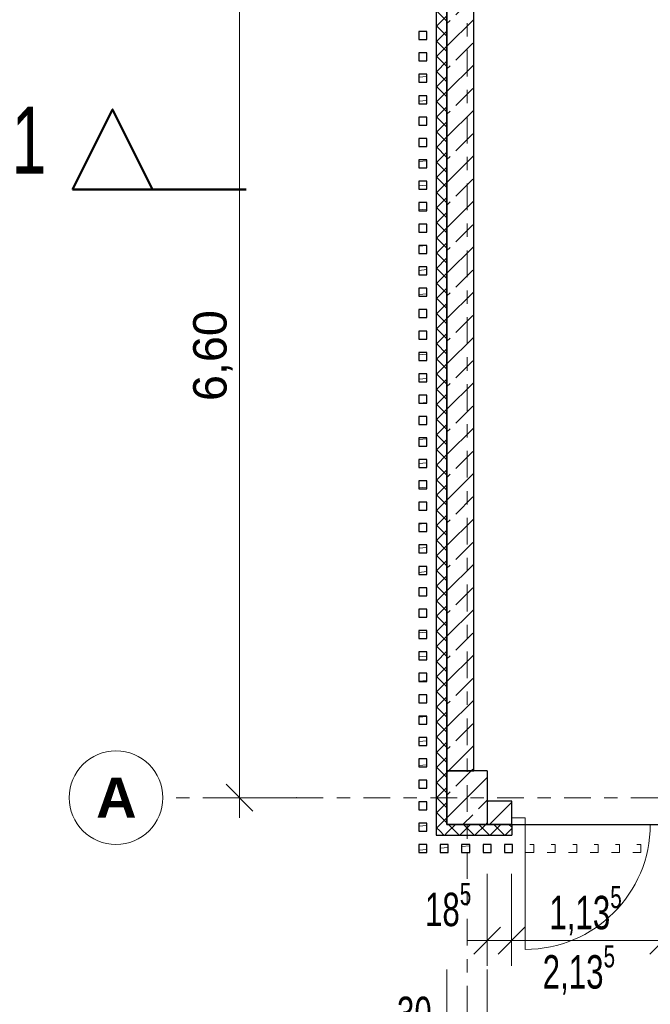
# Model space of a CAD drawing. Header units: metres. Extents: x -3.3 to 34.5, y -5.3 to 16.4.
# Tile 2 of 15: x -3.3 to 1.4, y -1.5 to 5.8. Entities that reach past the tile are written whole.
import ezdxf

# ---------------------------------------------------------------- set-up
doc = ezdxf.new("R2010")
doc.units = ezdxf.units.M
doc.header["$MEASUREMENT"] = 0
doc.set_wipeout_variables(frame=1)
for name, pattern in [('Raster', [0.4, 0.2, -0.1, 0, -0.1]), ('Untersicht', [0.2, 0.15, -0.05]), ('Wipeout_Contour', [1, 0, -1])]:
    doc.linetypes.add(name, pattern=pattern)
for name, color, linetype in [('85 Marker Schnitt.Marker', 7, 'Continuous'), ('93 1_100 Bemaßung', 7, 'Continuous'), ('Neubau_10 Fassade', 7, 'Continuous'), ('Neubau_10 Stütze', 7, 'Continuous'), ('Neubau_10 Wand Aussen', 7, 'Continuous'), ('Neubau_20 Decke Roh', 7, 'Continuous'), ('Neubau_86 Achsraster', 7, 'Continuous'), ('Neubau_93 1_100 Bemaßung', 7, 'Continuous')]:
    doc.layers.add(name, color=color, linetype=linetype)
doc.styles.add('ERSTELLTER_STIL_1', font='GOTHIC.TTF', dxfattribs={"width": 0.7})
doc.styles.add('ERSTELLTER_STIL_2', font='arial.ttf')
doc.styles.add('ERSTELLTER_STIL_3', font='arialbd.ttf')
doc.dimstyles.new('ERSTELLTER_STIL__1', dxfattribs={"dimtxt": 0.25, "dimasz": 0.190285, "dimexe": 0.18, "dimexo": 0.5, "dimgap": 0, "dimtad": 1, "dimzin": 0, "dimdsep": 46, "dimtxsty": 'ERSTELLTER_STIL_2', "dimblk": 'ARROWHEAD_6', "dimblk1": 'ARROWHEAD_6', "dimblk2": 'ARROWHEAD_6', "dimcen": 0.09, "dimclrd": 7, "dimclre": 7, "dimclrt": 7, "dimazin": 0, "dimtfac": 1, "dimtdec": 4, "dimtmove": 0, "dimatfit": 3, "dimfxl": 1, "dimtolj": 1, "dimtzin": 0, "dimarcsym": 0})
doc.dimstyles.new('ERSTELLTER_STIL__2', dxfattribs={"dimtxt": 0.25, "dimasz": 0.190285, "dimexe": 0.18, "dimexo": 0.5, "dimgap": 0, "dimtad": 1, "dimtih": 1, "dimtoh": 1, "dimzin": 0, "dimdsep": 46, "dimtxsty": 'ERSTELLTER_STIL_2', "dimblk": 'ARROWHEAD_6', "dimblk1": 'ARROWHEAD_6', "dimblk2": 'ARROWHEAD_6', "dimcen": 0.09, "dimclrd": 7, "dimclre": 7, "dimclrt": 7, "dimazin": 0, "dimtfac": 1, "dimtdec": 4, "dimtmove": 0, "dimatfit": 3, "dimfxl": 1, "dimtolj": 1, "dimtzin": 0, "dimarcsym": 0})
doc.dimstyles.new('ERSTELLTER_STIL__3', dxfattribs={"dimtxt": 0.25, "dimasz": 0.190285, "dimexe": 0.18, "dimexo": 0.5, "dimgap": 0, "dimtad": 1, "dimtih": 1, "dimtoh": 1, "dimzin": 0, "dimdsep": 46, "dimtxsty": 'ERSTELLTER_STIL_1', "dimblk": 'ARROWHEAD_6', "dimblk1": 'ARROWHEAD_6', "dimblk2": 'ARROWHEAD_6', "dimcen": 0.09, "dimclrd": 7, "dimclre": 7, "dimclrt": 7, "dimazin": 0, "dimtfac": 1, "dimtdec": 4, "dimtmove": 0, "dimatfit": 3, "dimfxl": 1, "dimtolj": 1, "dimtzin": 0, "dimarcsym": 0})
pattern_1 = [(45, (0, 0), (-0.169706, 0.169706), []), (45, (-0.08485, 0.08485), (-0.169706, 0.169706), [0.18, -0.06])]
pattern_2 = [(135, (0, 0), (0.05656854, 0.05656854), []), (225, (0, 0), (-0.05656854, 0.05656854), [])]
pattern_3 = [(5, (0, 0), (-0.007844, 0.0896575), [])]

# ---------------------------------------------------------------- blocks, each defined once
blk = doc.blocks.new('*D3')
at = {"layer": 'Neubau_93 1_100 Bemaßung', "color": 7, "linetype": 'Continuous', "lineweight": 13, "transparency": 16777216}
for p, q in [((-1.601, 6.4998), (-1.8013, 6.7001)), ((-1.8889, 6.6), (-1.2011, 6.6)), ((-1.8013, 0.1001), (-1.601, -0.1002)), ((-1.8889, 0), (-1.2011, 0)), ((-1.7011, 0), (-1.7011, -0.1502))]:
    blk.add_line(p, q, dxfattribs=at)
at = {"color": 254, "linetype": 'Wipeout_Contour', "lineweight": 0, "ltscale": 15.471939, "transparency": 16777216}
blk.add_wipeout([(-1.7011, 2.9164), (-1.7011, 3.6836), (-2.0511, 3.6836), (-2.0511, 2.9164)], dxfattribs=at).dxf.layer = 'Neubau_93 1_100 Bemaßung'
at = {"layer": 'Neubau_93 1_100 Bemaßung', "color": 7, "linetype": 'Continuous', "lineweight": 13, "transparency": 16777216}
blk.add_line((-1.7011, 6.6), (-1.7011, 0), dxfattribs=at)
at = {"layer": 'Neubau_93 1_100 Bemaßung', "color": 7, "lineweight": 13, "transparency": 16777216, "insert": (-1.7511, 2.9664), "char_height": 0.25, "attachment_point": 7, "rotation": 90, "style": 'ERSTELLTER_STIL_2'}
blk.add_mtext('\\A1;6,60', dxfattribs=at)
blk = doc.blocks.new('ARROWHEAD_6')
at = {"color": 0, "linetype": 'Continuous', "lineweight": 0}
for p, q in [((-0.5, -0.5), (0.5, 0.5)), ((0, 0), (-1, 0))]:
    blk.add_line(p, q, dxfattribs=at)
blk = doc.blocks.new('*D4')
at = {"layer": 'Neubau_93 1_100 Bemaßung', "color": 7, "linetype": 'Continuous', "lineweight": 13, "transparency": 16777216}
for p, q in [((0, 14.4379), (0, 15.1257)), ((5.6, 14.4379), (5.6, 15.1257)), ((0.1001, 15.038), (-0.1002, 14.8377)), ((5.7001, 15.038), (5.4998, 14.8377)), ((-0.1502, 14.9379), (0, 14.9379))]:
    blk.add_line(p, q, dxfattribs=at)
at = {"color": 254, "linetype": 'Wipeout_Contour', "lineweight": 0, "ltscale": 61.518519, "transparency": 16777216}
blk.add_wipeout([(2.4164, 14.9379), (3.1836, 14.9379), (3.1836, 15.2879), (2.4164, 15.2879)], dxfattribs=at).dxf.layer = 'Neubau_93 1_100 Bemaßung'
at = {"layer": 'Neubau_93 1_100 Bemaßung', "color": 7, "linetype": 'Continuous', "lineweight": 13, "transparency": 16777216}
blk.add_line((0, 14.9379), (5.6, 14.9379), dxfattribs=at)
at = {"layer": 'Neubau_93 1_100 Bemaßung', "color": 7, "lineweight": 13, "transparency": 16777216, "insert": (2.4664, 14.9879), "char_height": 0.25, "attachment_point": 7, "style": 'ERSTELLTER_STIL_2'}
blk.add_mtext('\\A1;5,60', dxfattribs=at)
blk = doc.blocks.new('*D22')
at = {"layer": 'Neubau_93 1_100 Bemaßung', "color": 7, "linetype": 'Continuous', "lineweight": 13, "transparency": 16777216}
for p, q in [((0.15, -1.2571), (0.15, -0.5693)), ((0.3325, -1.2571), (0.3325, -0.5693)), ((0.2501, -0.9692), (0.0498, -1.1695)), ((0.4326, -0.9692), (0.2323, -1.1695)), ((-0.0002, -1.0693), (0.15, -1.0693)), ((0.15, -1.0693), (0.3325, -1.0693))]:
    blk.add_line(p, q, dxfattribs=at)
at = {"layer": 'Neubau_93 1_100 Bemaßung', "color": 7, "lineweight": 13, "transparency": 16777216, "insert": (-0.3144, -1.0339), "char_height": 0.25, "attachment_point": 7, "style": 'ERSTELLTER_STIL_1'}
blk.add_mtext('\\A1;18{\\H0.66x;\\S5^  ;}', dxfattribs=at)
blk = doc.blocks.new('*D23')
at = {"layer": 'Neubau_93 1_100 Bemaßung', "color": 7, "linetype": 'Continuous', "lineweight": 13, "transparency": 16777216}
for p, q in [((0.3325, -1.2571), (0.3325, -0.5693)), ((1.4675, -1.2571), (1.4675, -0.5693)), ((0.4326, -0.9692), (0.2323, -1.1695)), ((1.3673, -1.1695), (1.5676, -0.9692)), ((0.3325, -1.0693), (1.4675, -1.0693)), ((1.4675, -1.0693), (1.6177, -1.0693))]:
    blk.add_line(p, q, dxfattribs=at)
at = {"layer": 'Neubau_93 1_100 Bemaßung', "color": 7, "lineweight": 13, "transparency": 16777216, "insert": (0.6152, -1.0571), "char_height": 0.25, "attachment_point": 7, "style": 'ERSTELLTER_STIL_1'}
blk.add_mtext('\\A1;1,13{\\H0.66x;\\S5^  ;}', dxfattribs=at)
blk = doc.blocks.new('*D37')
at = {"layer": 'Neubau_93 1_100 Bemaßung', "color": 7, "linetype": 'Continuous', "lineweight": 13, "transparency": 16777216}
for p, q in [((-0.15, -1.9734), (-0.15, -1.2856)), ((0.15, -1.9734), (0.15, -1.2856)), ((-0.0498, -1.6854), (-0.2501, -1.8857)), ((0.2501, -1.6854), (0.0498, -1.8857)), ((-0.3002, -1.7856), (-0.15, -1.7856)), ((-0.15, -1.7856), (0.15, -1.7856)), ((0.15, -1.7856), (5.45, -1.7856))]:
    blk.add_line(p, q, dxfattribs=at)
at = {"layer": 'Neubau_93 1_100 Bemaßung', "color": 7, "lineweight": 13, "transparency": 16777216, "insert": (-0.524, -1.742), "char_height": 0.25, "attachment_point": 7, "style": 'ERSTELLTER_STIL_1'}
blk.add_mtext('\\A1;30', dxfattribs=at)
blk = doc.blocks.new('*D38')
at = {"layer": 'Neubau_93 1_100 Bemaßung', "color": 7, "linetype": 'Continuous', "lineweight": 13, "transparency": 16777216}
for p, q in [((0.2501, -1.6854), (0.0498, -1.8857)), ((5.5502, -1.6854), (5.3499, -1.8857)), ((0.15, -1.7856), (5.45, -1.7856))]:
    blk.add_line(p, q, dxfattribs=at)
at = {"layer": 'Neubau_93 1_100 Bemaßung', "color": 7, "lineweight": 13, "transparency": 16777216, "char_height": 0.25, "attachment_point": 7, "style": 'ERSTELLTER_STIL_1'}
for s, insert in [('\\A1;5,30', (2.4235, -1.7652)), ('\\A1;30', (5.076, -1.742))]:
    blk.add_mtext(s, dxfattribs=dict(at, insert=insert))
blk = doc.blocks.new('*D39')
at = {"layer": 'Neubau_93 1_100 Bemaßung', "color": 7, "linetype": 'Continuous', "lineweight": 13, "transparency": 16777216}
for p, q in [((5.45, -1.9734), (5.45, -1.2856)), ((5.75, -1.9734), (5.75, -1.2856)), ((5.5502, -1.6854), (5.3499, -1.8857)), ((5.8502, -1.6854), (5.6498, -1.8857)), ((0.15, -1.7856), (5.45, -1.7856)), ((5.45, -1.7856), (5.75, -1.7856)), ((5.75, -1.7856), (11.05, -1.7856))]:
    blk.add_line(p, q, dxfattribs=at)
blk = doc.blocks.new('*D50')
at = {"layer": 'Neubau_93 1_100 Bemaßung', "color": 7, "linetype": 'Continuous', "lineweight": 13, "transparency": 16777216}
for p, q in [((-0.23, -2.4712), (-0.23, -1.7834)), ((-0.15, -2.4712), (-0.15, -1.7834)), ((-0.3301, -2.3836), (-0.1298, -2.1833)), ((-0.0498, -2.1833), (-0.2501, -2.3836)), ((-0.3802, -2.2834), (-0.23, -2.2834)), ((-0.23, -2.2834), (-0.15, -2.2834)), ((-0.15, -2.2834), (0.0002, -2.2834))]:
    blk.add_line(p, q, dxfattribs=at)
at = {"layer": 'Neubau_93 1_100 Bemaßung', "color": 7, "lineweight": 13, "transparency": 16777216, "insert": (-0.4671, -2.2398), "char_height": 0.25, "attachment_point": 7, "style": 'ERSTELLTER_STIL_1'}
blk.add_mtext('\\A1;8', dxfattribs=at)
blk = doc.blocks.new('*D56')
at = {"layer": 'Neubau_93 1_100 Bemaßung', "color": 7, "linetype": 'Continuous', "lineweight": 13, "transparency": 16777216}
for p, q in [((-0.15, -2.4712), (-0.15, -1.7834)), ((29.95, -2.4712), (29.95, -1.7834)), ((-0.0498, -2.1833), (-0.2501, -2.3836)), ((29.8499, -2.3836), (30.0502, -2.1833)), ((-0.3002, -2.2834), (-0.15, -2.2834)), ((-0.15, -2.2834), (29.95, -2.2834)), ((29.95, -2.2834), (30.1002, -2.2834))]:
    blk.add_line(p, q, dxfattribs=at)
at = {"layer": 'Neubau_93 1_100 Bemaßung', "color": 7, "lineweight": 13, "transparency": 16777216, "insert": (14.592, -2.2631), "char_height": 0.25, "attachment_point": 7, "style": 'ERSTELLTER_STIL_1'}
blk.add_mtext('\\A1;30,10', dxfattribs=at)

msp = doc.modelspace()

# ---------------------------------------------------------------- hatches: boundary and pattern name
at = {"layer": 'Neubau_10 Fassade', "linetype": 'Continuous', "lineweight": 0, "true_color": 0x000000}
h = msp.add_hatch(dxfattribs=at)
h.set_pattern_fill('DÄMMUNG_HART_1', color=18, style=0, pattern_type=2)
h.set_pattern_definition(pattern_2)
h.paths.add_polyline_path([(-0.23, -0.2), (-0.15, -0.2), (-0.15, 10.25), (-0.23, 10.25)])
h = msp.add_hatch(dxfattribs=at)
h.set_pattern_fill('HOLZ_VOLLHOLZ_LÄNGSHOLZ', color=18, style=0, pattern_type=2)
h.set_pattern_definition(pattern_3)
h.paths.add_polyline_path([(-0.3603, 5.67), (-0.3003, 5.67), (-0.3003, 5.73), (-0.3603, 5.73)])
h = msp.add_hatch(dxfattribs=at)
h.set_pattern_fill('HOLZ_VOLLHOLZ_LÄNGSHOLZ', color=18, style=0, pattern_type=2)
h.set_pattern_definition(pattern_3)
h.paths.add_polyline_path([(-0.3603, 5.51), (-0.3003, 5.51), (-0.3003, 5.57), (-0.3603, 5.57)])
h = msp.add_hatch(dxfattribs=at)
h.set_pattern_fill('HOLZ_VOLLHOLZ_LÄNGSHOLZ', color=18, style=0, pattern_type=2)
h.set_pattern_definition(pattern_3)
h.paths.add_polyline_path([(-0.3603, 5.35), (-0.3003, 5.35), (-0.3003, 5.41), (-0.3603, 5.41)])
h = msp.add_hatch(dxfattribs=at)
h.set_pattern_fill('HOLZ_VOLLHOLZ_LÄNGSHOLZ', color=18, style=0, pattern_type=2)
h.set_pattern_definition(pattern_3)
h.paths.add_polyline_path([(-0.3603, 5.19), (-0.3003, 5.19), (-0.3003, 5.25), (-0.3603, 5.25)])
h = msp.add_hatch(dxfattribs=at)
h.set_pattern_fill('HOLZ_VOLLHOLZ_LÄNGSHOLZ', color=18, style=0, pattern_type=2)
h.set_pattern_definition(pattern_3)
h.paths.add_polyline_path([(-0.3603, 5.03), (-0.3003, 5.03), (-0.3003, 5.09), (-0.3603, 5.09)])
h = msp.add_hatch(dxfattribs=at)
h.set_pattern_fill('HOLZ_VOLLHOLZ_LÄNGSHOLZ', color=18, style=0, pattern_type=2)
h.set_pattern_definition(pattern_3)
h.paths.add_polyline_path([(-0.3603, 4.87), (-0.3003, 4.87), (-0.3003, 4.93), (-0.3603, 4.93)])
h = msp.add_hatch(dxfattribs=at)
h.set_pattern_fill('HOLZ_VOLLHOLZ_LÄNGSHOLZ', color=18, style=0, pattern_type=2)
h.set_pattern_definition(pattern_3)
h.paths.add_polyline_path([(-0.3603, 4.71), (-0.3003, 4.71), (-0.3003, 4.77), (-0.3603, 4.77)])
h = msp.add_hatch(dxfattribs=at)
h.set_pattern_fill('HOLZ_VOLLHOLZ_LÄNGSHOLZ', color=18, style=0, pattern_type=2)
h.set_pattern_definition(pattern_3)
h.paths.add_polyline_path([(-0.3603, 4.55), (-0.3003, 4.55), (-0.3003, 4.61), (-0.3603, 4.61)])
h = msp.add_hatch(dxfattribs=at)
h.set_pattern_fill('HOLZ_VOLLHOLZ_LÄNGSHOLZ', color=18, style=0, pattern_type=2)
h.set_pattern_definition(pattern_3)
h.paths.add_polyline_path([(-0.3603, 4.39), (-0.3003, 4.39), (-0.3003, 4.45), (-0.3603, 4.45)])
h = msp.add_hatch(dxfattribs=at)
h.set_pattern_fill('HOLZ_VOLLHOLZ_LÄNGSHOLZ', color=18, style=0, pattern_type=2)
h.set_pattern_definition(pattern_3)
h.paths.add_polyline_path([(-0.3603, 4.23), (-0.3003, 4.23), (-0.3003, 4.29), (-0.3603, 4.29)])
h = msp.add_hatch(dxfattribs=at)
h.set_pattern_fill('HOLZ_VOLLHOLZ_LÄNGSHOLZ', color=18, style=0, pattern_type=2)
h.set_pattern_definition(pattern_3)
h.paths.add_polyline_path([(-0.3603, 4.07), (-0.3003, 4.07), (-0.3003, 4.13), (-0.3603, 4.13)])
h = msp.add_hatch(dxfattribs=at)
h.set_pattern_fill('HOLZ_VOLLHOLZ_LÄNGSHOLZ', color=18, style=0, pattern_type=2)
h.set_pattern_definition(pattern_3)
h.paths.add_polyline_path([(-0.3603, 3.91), (-0.3003, 3.91), (-0.3003, 3.97), (-0.3603, 3.97)])
h = msp.add_hatch(dxfattribs=at)
h.set_pattern_fill('HOLZ_VOLLHOLZ_LÄNGSHOLZ', color=18, style=0, pattern_type=2)
h.set_pattern_definition(pattern_3)
h.paths.add_polyline_path([(-0.3603, 3.75), (-0.3003, 3.75), (-0.3003, 3.81), (-0.3603, 3.81)])
h = msp.add_hatch(dxfattribs=at)
h.set_pattern_fill('HOLZ_VOLLHOLZ_LÄNGSHOLZ', color=18, style=0, pattern_type=2)
h.set_pattern_definition(pattern_3)
h.paths.add_polyline_path([(-0.3603, 3.59), (-0.3003, 3.59), (-0.3003, 3.65), (-0.3603, 3.65)])
h = msp.add_hatch(dxfattribs=at)
h.set_pattern_fill('HOLZ_VOLLHOLZ_LÄNGSHOLZ', color=18, style=0, pattern_type=2)
h.set_pattern_definition(pattern_3)
h.paths.add_polyline_path([(-0.3603, 3.43), (-0.3003, 3.43), (-0.3003, 3.49), (-0.3603, 3.49)])
h = msp.add_hatch(dxfattribs=at)
h.set_pattern_fill('HOLZ_VOLLHOLZ_LÄNGSHOLZ', color=18, style=0, pattern_type=2)
h.set_pattern_definition(pattern_3)
h.paths.add_polyline_path([(-0.3603, 3.27), (-0.3003, 3.27), (-0.3003, 3.33), (-0.3603, 3.33)])
h = msp.add_hatch(dxfattribs=at)
h.set_pattern_fill('HOLZ_VOLLHOLZ_LÄNGSHOLZ', color=18, style=0, pattern_type=2)
h.set_pattern_definition(pattern_3)
h.paths.add_polyline_path([(-0.3603, 3.11), (-0.3003, 3.11), (-0.3003, 3.17), (-0.3603, 3.17)])
h = msp.add_hatch(dxfattribs=at)
h.set_pattern_fill('HOLZ_VOLLHOLZ_LÄNGSHOLZ', color=18, style=0, pattern_type=2)
h.set_pattern_definition(pattern_3)
h.paths.add_polyline_path([(-0.3603, 2.95), (-0.3003, 2.95), (-0.3003, 3.01), (-0.3603, 3.01)])
h = msp.add_hatch(dxfattribs=at)
h.set_pattern_fill('HOLZ_VOLLHOLZ_LÄNGSHOLZ', color=18, style=0, pattern_type=2)
h.set_pattern_definition(pattern_3)
h.paths.add_polyline_path([(-0.3603, 2.79), (-0.3003, 2.79), (-0.3003, 2.85), (-0.3603, 2.85)])
h = msp.add_hatch(dxfattribs=at)
h.set_pattern_fill('HOLZ_VOLLHOLZ_LÄNGSHOLZ', color=18, style=0, pattern_type=2)
h.set_pattern_definition(pattern_3)
h.paths.add_polyline_path([(-0.3603, 2.63), (-0.3003, 2.63), (-0.3003, 2.69), (-0.3603, 2.69)])
h = msp.add_hatch(dxfattribs=at)
h.set_pattern_fill('HOLZ_VOLLHOLZ_LÄNGSHOLZ', color=18, style=0, pattern_type=2)
h.set_pattern_definition(pattern_3)
h.paths.add_polyline_path([(-0.3603, 2.47), (-0.3003, 2.47), (-0.3003, 2.53), (-0.3603, 2.53)])
h = msp.add_hatch(dxfattribs=at)
h.set_pattern_fill('HOLZ_VOLLHOLZ_LÄNGSHOLZ', color=18, style=0, pattern_type=2)
h.set_pattern_definition(pattern_3)
h.paths.add_polyline_path([(-0.3603, 2.31), (-0.3003, 2.31), (-0.3003, 2.37), (-0.3603, 2.37)])
h = msp.add_hatch(dxfattribs=at)
h.set_pattern_fill('HOLZ_VOLLHOLZ_LÄNGSHOLZ', color=18, style=0, pattern_type=2)
h.set_pattern_definition(pattern_3)
h.paths.add_polyline_path([(-0.3603, 2.15), (-0.3003, 2.15), (-0.3003, 2.21), (-0.3603, 2.21)])
h = msp.add_hatch(dxfattribs=at)
h.set_pattern_fill('HOLZ_VOLLHOLZ_LÄNGSHOLZ', color=18, style=0, pattern_type=2)
h.set_pattern_definition(pattern_3)
h.paths.add_polyline_path([(-0.3603, 1.99), (-0.3003, 1.99), (-0.3003, 2.05), (-0.3603, 2.05)])
h = msp.add_hatch(dxfattribs=at)
h.set_pattern_fill('HOLZ_VOLLHOLZ_LÄNGSHOLZ', color=18, style=0, pattern_type=2)
h.set_pattern_definition(pattern_3)
h.paths.add_polyline_path([(-0.3603, 1.83), (-0.3003, 1.83), (-0.3003, 1.89), (-0.3603, 1.89)])
h = msp.add_hatch(dxfattribs=at)
h.set_pattern_fill('HOLZ_VOLLHOLZ_LÄNGSHOLZ', color=18, style=0, pattern_type=2)
h.set_pattern_definition(pattern_3)
h.paths.add_polyline_path([(-0.3603, 1.67), (-0.3003, 1.67), (-0.3003, 1.73), (-0.3603, 1.73)])
h = msp.add_hatch(dxfattribs=at)
h.set_pattern_fill('HOLZ_VOLLHOLZ_LÄNGSHOLZ', color=18, style=0, pattern_type=2)
h.set_pattern_definition(pattern_3)
h.paths.add_polyline_path([(-0.3603, 1.51), (-0.3003, 1.51), (-0.3003, 1.57), (-0.3603, 1.57)])
h = msp.add_hatch(dxfattribs=at)
h.set_pattern_fill('HOLZ_VOLLHOLZ_LÄNGSHOLZ', color=18, style=0, pattern_type=2)
h.set_pattern_definition(pattern_3)
h.paths.add_polyline_path([(-0.3603, 1.35), (-0.3003, 1.35), (-0.3003, 1.41), (-0.3603, 1.41)])
h = msp.add_hatch(dxfattribs=at)
h.set_pattern_fill('HOLZ_VOLLHOLZ_LÄNGSHOLZ', color=18, style=0, pattern_type=2)
h.set_pattern_definition(pattern_3)
h.paths.add_polyline_path([(-0.3603, 1.19), (-0.3003, 1.19), (-0.3003, 1.25), (-0.3603, 1.25)])
h = msp.add_hatch(dxfattribs=at)
h.set_pattern_fill('HOLZ_VOLLHOLZ_LÄNGSHOLZ', color=18, style=0, pattern_type=2)
h.set_pattern_definition(pattern_3)
h.paths.add_polyline_path([(-0.3603, 1.03), (-0.3003, 1.03), (-0.3003, 1.09), (-0.3603, 1.09)])
h = msp.add_hatch(dxfattribs=at)
h.set_pattern_fill('HOLZ_VOLLHOLZ_LÄNGSHOLZ', color=18, style=0, pattern_type=2)
h.set_pattern_definition(pattern_3)
h.paths.add_polyline_path([(-0.3603, 0.87), (-0.3003, 0.87), (-0.3003, 0.93), (-0.3603, 0.93)])
h = msp.add_hatch(dxfattribs=at)
h.set_pattern_fill('HOLZ_VOLLHOLZ_LÄNGSHOLZ', color=18, style=0, pattern_type=2)
h.set_pattern_definition(pattern_3)
h.paths.add_polyline_path([(-0.3603, 0.71), (-0.3003, 0.71), (-0.3003, 0.77), (-0.3603, 0.77)])
h = msp.add_hatch(dxfattribs=at)
h.set_pattern_fill('HOLZ_VOLLHOLZ_LÄNGSHOLZ', color=18, style=0, pattern_type=2)
h.set_pattern_definition(pattern_3)
h.paths.add_polyline_path([(-0.3603, 0.55), (-0.3003, 0.55), (-0.3003, 0.61), (-0.3603, 0.61)])
h = msp.add_hatch(dxfattribs=at)
h.set_pattern_fill('HOLZ_VOLLHOLZ_LÄNGSHOLZ', color=18, style=0, pattern_type=2)
h.set_pattern_definition(pattern_3)
h.paths.add_polyline_path([(-0.3603, 0.39), (-0.3003, 0.39), (-0.3003, 0.45), (-0.3603, 0.45)])
h = msp.add_hatch(dxfattribs=at)
h.set_pattern_fill('HOLZ_VOLLHOLZ_LÄNGSHOLZ', color=18, style=0, pattern_type=2)
h.set_pattern_definition(pattern_3)
h.paths.add_polyline_path([(-0.3603, 0.23), (-0.3003, 0.23), (-0.3003, 0.29), (-0.3603, 0.29)])
h = msp.add_hatch(dxfattribs=at)
h.set_pattern_fill('HOLZ_VOLLHOLZ_LÄNGSHOLZ', color=18, style=0, pattern_type=2)
h.set_pattern_definition(pattern_3)
h.paths.add_polyline_path([(-0.3603, 0.07), (-0.3003, 0.07), (-0.3003, 0.13), (-0.3603, 0.13)])
h = msp.add_hatch(dxfattribs=at)
h.set_pattern_fill('HOLZ_VOLLHOLZ_LÄNGSHOLZ', color=18, style=0, pattern_type=2)
h.set_pattern_definition(pattern_3)
h.paths.add_polyline_path([(-0.3603, -0.09), (-0.3003, -0.09), (-0.3003, -0.03), (-0.3603, -0.03)])
h = msp.add_hatch(dxfattribs=at)
h.set_pattern_fill('HOLZ_VOLLHOLZ_LÄNGSHOLZ', color=18, style=0, pattern_type=2)
h.set_pattern_definition(pattern_3)
h.paths.add_polyline_path([(-0.3603, -0.25), (-0.3003, -0.25), (-0.3003, -0.19), (-0.3603, -0.19)])
h = msp.add_hatch(dxfattribs=at)
h.set_pattern_fill('DÄMMUNG_HART_1', color=18, style=0, pattern_type=2)
h.set_pattern_definition(pattern_2)
h.paths.add_polyline_path([(-0.15, -0.2), (-0.23, -0.28), (-0.15, -0.28)])
h = msp.add_hatch(dxfattribs=at)
h.set_pattern_fill('DÄMMUNG_HART_1', color=18, style=0, pattern_type=2)
h.set_pattern_definition(pattern_2)
h.paths.add_polyline_path([(-0.15, -0.2), (-0.23, -0.2), (-0.23, -0.28)])
h = msp.add_hatch(dxfattribs=at)
h.set_pattern_fill('DÄMMUNG_HART_1', color=18, style=0, pattern_type=2)
h.set_pattern_definition([(225, (0, 0), (-0.056569, 0.056569), []), (315, (0, 0), (0.056569, 0.056569), [])])
h.paths.add_polyline_path([(-0.15, -0.28), (0.335, -0.28), (0.335, -0.2), (-0.15, -0.2)])
h = msp.add_hatch(dxfattribs=at)
h.set_pattern_fill('HOLZ_VOLLHOLZ_LÄNGSHOLZ', color=18, style=0, pattern_type=2)
h.set_pattern_definition(pattern_3)
h.paths.add_polyline_path([(-0.3603, -0.41), (-0.3003, -0.41), (-0.3003, -0.35), (-0.3603, -0.35)])
h = msp.add_hatch(dxfattribs=at)
h.set_pattern_fill('HOLZ_VOLLHOLZ_LÄNGSHOLZ', color=18, style=0, pattern_type=2)
h.set_pattern_definition(pattern_3)
h.paths.add_polyline_path([(-0.2003, -0.41), (-0.1403, -0.41), (-0.1403, -0.35), (-0.2003, -0.35)])
h = msp.add_hatch(dxfattribs=at)
h.set_pattern_fill('HOLZ_VOLLHOLZ_LÄNGSHOLZ', color=18, style=0, pattern_type=2)
h.set_pattern_definition(pattern_3)
h.paths.add_polyline_path([(-0.0403, -0.41), (0.0197, -0.41), (0.0197, -0.35), (-0.0403, -0.35)])
h = msp.add_hatch(dxfattribs=at)
h.set_pattern_fill('HOLZ_VOLLHOLZ_LÄNGSHOLZ', color=18, style=0, pattern_type=2)
h.set_pattern_definition(pattern_3)
h.paths.add_polyline_path([(0.1197, -0.41), (0.1797, -0.41), (0.1797, -0.35), (0.1197, -0.35)])
h = msp.add_hatch(dxfattribs=at)
h.set_pattern_fill('HOLZ_VOLLHOLZ_LÄNGSHOLZ', color=18, style=0, pattern_type=2)
h.set_pattern_definition(pattern_3)
h.paths.add_polyline_path([(0.2797, -0.41), (0.3397, -0.41), (0.3397, -0.35), (0.2797, -0.35)])
at = {"layer": 'Neubau_10 Stütze', "linetype": 'Continuous', "lineweight": 0, "true_color": 0x000000}
h = msp.add_hatch(dxfattribs=at)
h.set_pattern_fill('BETON_STAHLBETON', color=18, style=0, pattern_type=2)
h.set_pattern_definition(pattern_1)
h.paths.add_polyline_path([(0.15, -0.2), (0.15, 0.2), (-0.15, 0.2), (-0.15, -0.2)])
at = {"layer": 'Neubau_10 Wand Aussen', "linetype": 'Continuous', "lineweight": 0, "true_color": 0x000000}
h = msp.add_hatch(dxfattribs=at)
h.set_pattern_fill('BETON_STAHLBETON', color=18, style=0, pattern_type=2)
h.set_pattern_definition(pattern_1)
h.paths.add_polyline_path([(0.05, 0.2), (0.05, 6.4), (-0.15, 6.4), (-0.15, 0.2)])
h = msp.add_hatch(dxfattribs=at)
h.set_pattern_fill('MW_KALKSANDSTEIN', color=18, style=0, pattern_type=2)
h.set_pattern_definition([(45, (0, 0), (-0.091924, 0.091924), [])])
h.paths.add_polyline_path([(0.15, -0.2), (0.335, -0.2), (0.335, -0.025), (0.15, -0.025)])

# ---------------------------------------------------------------- linework, layer by layer
at = {"layer": 'Neubau_10 Fassade', "color": 7, "linetype": 'Continuous', "lineweight": 25}
msp.add_line((0.335, -0.2), (0.335, -0.28), dxfattribs=at)
msp.add_line((0.335, -0.2), (0.335, -0.28), dxfattribs=at)
at = {"layer": 'Neubau_10 Fassade', "color": 7, "linetype": 'Continuous', "lineweight": 25, "flags": 128}
for points in [[(-0.23, 10.25), (-0.23, -0.28)], [(-0.15, -0.2), (-0.15, 10.25)], [(0.335, -0.2), (-0.15, -0.2)], [(-0.23, -0.28), (-0.15, -0.28)], [(-0.15, -0.28), (0.335, -0.28)]]:
    msp.add_lwpolyline(points, dxfattribs=at)
for points in [[(-0.3603, 5.67), (-0.3003, 5.67), (-0.3003, 5.73), (-0.3603, 5.73)], [(-0.3603, 5.51), (-0.3003, 5.51), (-0.3003, 5.57), (-0.3603, 5.57)], [(-0.3603, 5.35), (-0.3003, 5.35), (-0.3003, 5.41), (-0.3603, 5.41)], [(-0.3603, 5.19), (-0.3003, 5.19), (-0.3003, 5.25), (-0.3603, 5.25)], [(-0.3603, 5.03), (-0.3003, 5.03), (-0.3003, 5.09), (-0.3603, 5.09)], [(-0.3603, 4.87), (-0.3003, 4.87), (-0.3003, 4.93), (-0.3603, 4.93)], [(-0.3603, 4.71), (-0.3003, 4.71), (-0.3003, 4.77), (-0.3603, 4.77)], [(-0.3603, 4.55), (-0.3003, 4.55), (-0.3003, 4.61), (-0.3603, 4.61)], [(-0.3603, 4.39), (-0.3003, 4.39), (-0.3003, 4.45), (-0.3603, 4.45)], [(-0.3603, 4.23), (-0.3003, 4.23), (-0.3003, 4.29), (-0.3603, 4.29)], [(-0.3603, 4.07), (-0.3003, 4.07), (-0.3003, 4.13), (-0.3603, 4.13)], [(-0.3603, 3.91), (-0.3003, 3.91), (-0.3003, 3.97), (-0.3603, 3.97)], [(-0.3603, 3.75), (-0.3003, 3.75), (-0.3003, 3.81), (-0.3603, 3.81)], [(-0.3603, 3.59), (-0.3003, 3.59), (-0.3003, 3.65), (-0.3603, 3.65)], [(-0.3603, 3.43), (-0.3003, 3.43), (-0.3003, 3.49), (-0.3603, 3.49)], [(-0.3603, 3.27), (-0.3003, 3.27), (-0.3003, 3.33), (-0.3603, 3.33)], [(-0.3603, 3.11), (-0.3003, 3.11), (-0.3003, 3.17), (-0.3603, 3.17)], [(-0.3603, 2.95), (-0.3003, 2.95), (-0.3003, 3.01), (-0.3603, 3.01)], [(-0.3603, 2.79), (-0.3003, 2.79), (-0.3003, 2.85), (-0.3603, 2.85)], [(-0.3603, 2.63), (-0.3003, 2.63), (-0.3003, 2.69), (-0.3603, 2.69)], [(-0.3603, 2.47), (-0.3003, 2.47), (-0.3003, 2.53), (-0.3603, 2.53)], [(-0.3603, 2.31), (-0.3003, 2.31), (-0.3003, 2.37), (-0.3603, 2.37)], [(-0.3603, 2.15), (-0.3003, 2.15), (-0.3003, 2.21), (-0.3603, 2.21)], [(-0.3603, 1.99), (-0.3003, 1.99), (-0.3003, 2.05), (-0.3603, 2.05)], [(-0.3603, 1.83), (-0.3003, 1.83), (-0.3003, 1.89), (-0.3603, 1.89)], [(-0.3603, 1.67), (-0.3003, 1.67), (-0.3003, 1.73), (-0.3603, 1.73)], [(-0.3603, 1.51), (-0.3003, 1.51), (-0.3003, 1.57), (-0.3603, 1.57)], [(-0.3603, 1.35), (-0.3003, 1.35), (-0.3003, 1.41), (-0.3603, 1.41)], [(-0.3603, 1.19), (-0.3003, 1.19), (-0.3003, 1.25), (-0.3603, 1.25)], [(-0.3603, 1.03), (-0.3003, 1.03), (-0.3003, 1.09), (-0.3603, 1.09)], [(-0.3603, 0.87), (-0.3003, 0.87), (-0.3003, 0.93), (-0.3603, 0.93)], [(-0.3603, 0.71), (-0.3003, 0.71), (-0.3003, 0.77), (-0.3603, 0.77)], [(-0.3603, 0.55), (-0.3003, 0.55), (-0.3003, 0.61), (-0.3603, 0.61)], [(-0.3603, 0.39), (-0.3003, 0.39), (-0.3003, 0.45), (-0.3603, 0.45)], [(-0.3603, 0.23), (-0.3003, 0.23), (-0.3003, 0.29), (-0.3603, 0.29)], [(-0.3603, 0.07), (-0.3003, 0.07), (-0.3003, 0.13), (-0.3603, 0.13)], [(-0.3603, -0.09), (-0.3003, -0.09), (-0.3003, -0.03), (-0.3603, -0.03)], [(-0.3603, -0.25), (-0.3003, -0.25), (-0.3003, -0.19), (-0.3603, -0.19)], [(-0.3603, -0.41), (-0.3003, -0.41), (-0.3003, -0.35), (-0.3603, -0.35)], [(-0.2003, -0.41), (-0.1403, -0.41), (-0.1403, -0.35), (-0.2003, -0.35)], [(-0.0403, -0.41), (0.0197, -0.41), (0.0197, -0.35), (-0.0403, -0.35)], [(0.1197, -0.41), (0.1797, -0.41), (0.1797, -0.35), (0.1197, -0.35)], [(0.2797, -0.41), (0.3397, -0.41), (0.3397, -0.35), (0.2797, -0.35)]]:
    msp.add_lwpolyline(points, close=True, dxfattribs=at)
at = {"layer": 'Neubau_10 Fassade', "color": 7, "linetype": 'Untersicht', "lineweight": 18, "flags": 128}
for points in [[(0.4397, -0.41), (0.4997, -0.41), (0.4997, -0.35), (0.4397, -0.35)], [(0.5997, -0.41), (0.6597, -0.41), (0.6597, -0.35), (0.5997, -0.35)], [(0.7597, -0.41), (0.8197, -0.41), (0.8197, -0.35), (0.7597, -0.35)], [(0.9197, -0.41), (0.9797, -0.41), (0.9797, -0.35), (0.9197, -0.35)], [(1.0797, -0.41), (1.1397, -0.41), (1.1397, -0.35), (1.0797, -0.35)], [(1.2397, -0.41), (1.2997, -0.41), (1.2997, -0.35), (1.2397, -0.35)]]:
    msp.add_lwpolyline(points, close=True, dxfattribs=at)
at = {"layer": 'Neubau_10 Stütze', "color": 7, "linetype": 'Continuous', "lineweight": 25}
for p, q in [((-0.15, 0.2), (-0.15, -0.2)), ((0.15, 0.2), (-0.15, 0.2)), ((0.15, 0.2), (0.15, -0.2)), ((0.15, -0.2), (-0.15, -0.2))]:
    msp.add_line(p, q, dxfattribs=at)
at = {"layer": 'Neubau_10 Stütze', "color": 7, "linetype": 'Untersicht', "lineweight": 18, "flags": 128}
for points in [[(-0.15, 0.2), (-0.15, -0.2)], [(0.15, 0.2), (-0.15, 0.2)], [(0.15, -0.2), (0.15, 0.2)], [(-0.15, -0.2), (0.15, -0.2)]]:
    msp.add_lwpolyline(points, dxfattribs=at)
at = {"layer": 'Neubau_10 Wand Aussen', "color": 7, "linetype": 'Continuous', "lineweight": 25}
for p, q in [((0.335, -0.15), (0.335, -0.025)), ((0.335, -0.15), (0.335, -0.025)), ((0.335, -0.2), (0.335, -0.15)), ((0.335, -0.2), (0.335, -0.15)), ((0.335, -0.2), (0.335, -0.15))]:
    msp.add_line(p, q, dxfattribs=at)
at = {"layer": 'Neubau_10 Wand Aussen', "color": 7, "linetype": 'Continuous', "lineweight": 18}
for p, q in [((0.335, -0.15), (0.435, -0.15)), ((0.335, -0.2), (0.335, -0.15)), ((0.435, -0.2), (0.335, -0.2)), ((0.435, -0.15), (0.435, -0.2)), ((0.435, -0.2), (0.435, -1.135))]:
    msp.add_line(p, q, dxfattribs=at)
at = {"layer": 'Neubau_10 Wand Aussen', "color": 7, "linetype": 'Continuous', "lineweight": 25, "flags": 128}
for points in [[(-0.15, 6.4), (-0.15, 0.2)], [(0.05, 0.2), (0.05, 6.4)], [(-0.15, 0.2), (0.05, 0.2)], [(0.335, -0.025), (0.15, -0.025)], [(0.15, -0.025), (0.15, -0.2)], [(0.15, -0.2), (0.335, -0.2)]]:
    msp.add_lwpolyline(points, dxfattribs=at)
at = {"layer": 'Neubau_10 Wand Aussen', "color": 7, "linetype": 'Continuous', "lineweight": 13}
msp.add_arc((0.435, -0.2), 0.935, 270, 0, dxfattribs=at)
at = {"layer": 'Neubau_20 Decke Roh', "color": 7, "linetype": 'Continuous', "lineweight": 25, "flags": 128}
msp.add_lwpolyline([(-0.15, -0.2), (29.95, -0.2), (29.95, 13.4), (-0.15, 13.4)], close=True, dxfattribs=at)
at = {"layer": 'Neubau_86 Achsraster', "color": 7, "linetype": 'Raster', "lineweight": 13}
for p, q in [((0, 14.5933), (0, -3.6067)), ((-1.2743, 0), (-2.2743, 0)), ((-1.2743, 0), (33.5257, 0))]:
    msp.add_line(p, q, dxfattribs=at)
at = {"layer": 'Neubau_86 Achsraster', "color": 7, "linetype": 'Continuous', "lineweight": 13, "flags": 128}
msp.add_lwpolyline([(-2.2743, 0, 1), (-2.9743, 0, 1)], format="xyb", close=True, dxfattribs=at)
at = {"layer": 'Neubau_86 Achsraster', "color": 7, "linetype": 'Raster', "lineweight": 13}
msp.add_point((-1.2743, 0), dxfattribs=at)
msp.add_point((-1.2743, 0), dxfattribs=at)

# ---------------------------------------------------------------- texts
at = {"layer": '85 Marker Schnitt.Marker', "color": 7, "lineweight": 50, "insert": (-3.4041, 4.6676), "char_height": 0.5, "attachment_point": 7, "style": 'ERSTELLTER_STIL_1'}
msp.add_mtext('\\A1;\\pt0;1', dxfattribs=at)
at = {"layer": 'Neubau_86 Achsraster', "color": 7, "lineweight": 13, "insert": (-2.7728, 0.15), "char_height": 0.3, "attachment_point": 1, "style": 'ERSTELLTER_STIL_3'}
msp.add_mtext('\\A1;\\pt0;A', dxfattribs=at)

# ---------------------------------------------------------------- next in the draw order: dimensions: what is measured, and where the dimension line sits
at = {"layer": 'Neubau_93 1_100 Bemaßung', "color": 7, "linetype": 'Continuous', "lineweight": 13}
dim = msp.add_linear_dim(base=(5.6, 14.9379), p1=(0, -3.6067), p2=(5.6, -3.6067), dimstyle='ERSTELLTER_STIL__2', dxfattribs=at)
dim.commit()
dim.dimension.update_dxf_attribs({"geometry": '*D4', "text_midpoint": (2.79, 15.1129), "dimtype": 160})
dim = msp.add_linear_dim(base=(-1.7011, 0), p1=(-1.2743, 6.6), p2=(-1.2743, 0), angle=270, dimstyle='ERSTELLTER_STIL__1', dxfattribs=at)
dim.commit()
dim.dimension.update_dxf_attribs({"geometry": '*D3', "text_midpoint": (-1.8761, 3.29), "dimtype": 160, "text_rotation": 90})

# ---------------------------------------------------------------- next in the draw order: linework, layer by layer
at = {"layer": '85 Marker Schnitt.Marker', "color": 7, "linetype": 'Continuous', "lineweight": 50}
msp.add_line((-2.3503, 4.5476), (-1.6503, 4.5476), dxfattribs=at)

# ---------------------------------------------------------------- next in the draw order: texts
at = {"layer": '93 1_100 Bemaßung', "color": 7, "linetype": 'Continuous', "lineweight": 13, "insert": (0.5652, -1.1046), "char_height": 0.25, "attachment_point": 1, "style": 'ERSTELLTER_STIL_1'}
msp.add_mtext('\\A1;2,13{\\H0.66x;\\S5^  ;}', dxfattribs=at)

# ---------------------------------------------------------------- next in the draw order: dimensions: what is measured, and where the dimension line sits
at = {"layer": 'Neubau_93 1_100 Bemaßung', "color": 7, "linetype": 'Continuous', "lineweight": 13}
for base, p1, p2, picture, middle in [((0.15, -1.7856), (-0.15, 5.6646), (0.15, 5.6646), '*D37', (-0.3337, -1.6106)), ((5.45, -1.7856), (0.15, 5.6646), (5.45, 5.6646), '*D38', (2.7471, -1.6106)), ((5.75, -1.7856), (5.45, 5.6646), (5.75, 5.6646), '*D39', (5.2663, -1.6106)), ((-0.15, -2.2834), (-0.23, 0.9528), (-0.15, 0.9528), '*D50', (-0.3719, -2.1084)), ((0.3325, -1.0693), (0.15, -0.2), (0.3325, -0.2), '*D22', (0.2125, -0.8943)), ((29.95, -2.2834), (-0.15, -0.2), (29.95, -0.2), '*D56', (15.0107, -2.1084)), ((1.4675, -1.0693030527), (0.3325, -0.2), (1.4675, -0.2), '*D23', (1.2754502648, -0.8943030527))]:
    dim = msp.add_linear_dim(base=base, p1=p1, p2=p2, dimstyle='ERSTELLTER_STIL__3', dxfattribs=at)
    dim.commit()
    dim.dimension.update_dxf_attribs({"geometry": picture, "text_midpoint": middle, "dimtype": 160})

# ---------------------------------------------------------------- next in the draw order: wipeouts: each hides what was drawn before it
at = {"color": 254, "linetype": 'Wipeout_Contour', "lineweight": 0, "ltscale": 16.007498}
msp.add_wipeout([(-2.9503, 4.5476), (-2.3503, 4.5476), (-2.6503, 5.1476)], dxfattribs=at).dxf.layer = '85 Marker Schnitt.Marker'

# ---------------------------------------------------------------- next in the draw order: linework, layer by layer
at = {"layer": '85 Marker Schnitt.Marker', "color": 7, "linetype": 'Continuous', "lineweight": 50, "flags": 128}
msp.add_lwpolyline([(-2.9503, 4.5476), (-2.3503, 4.5476), (-2.6503, 5.1476)], close=True, dxfattribs=at)

doc.saveas('drawing.dxf')
